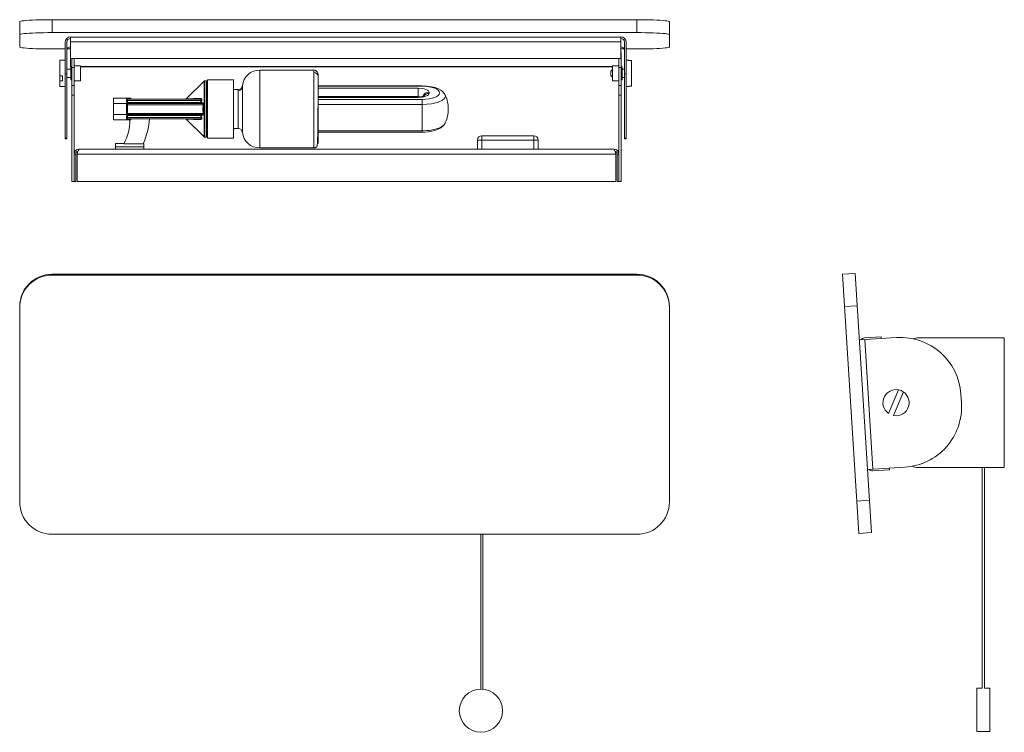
# Model space of a CAD drawing. Header units: millimetres. Extents: x -208 to 247, y -207 to 122.
import ezdxf

# ---------------------------------------------------------------- set-up
doc = ezdxf.new("R2010")
doc.units = ezdxf.units.MM

msp = doc.modelspace()

# ---------------------------------------------------------------- linework, layer by layer
at = {"color": 7, "linetype": 'Continuous', "lineweight": 15}
for p, q in [((-207.52, 109.17), (-207.52, 120.82)), ((-192.52, 121.77), (-192.52, 115.78)), ((-192.52, 121.77), (77.48, 121.77)), ((77.48, 121.77), (77.48, 115.78)), ((92.48, 120.82), (92.48, 109.17)), ((77.48, 115.78), (-192.52, 115.78)), ((-184.12, 100.03), (-184.12, 113.84)), ((70.08, 113.75), (-184.12, 113.75)), ((70.08, 113.84), (70.08, 103.86)), ((-186.52, 111.45), (-186.52, 66.7)), ((-185.72, 111.45), (-185.72, 66.7)), ((70.08, 111.5), (-184.12, 111.5)), ((71.68, 66.7), (71.68, 111.45)), ((72.48, 66.7), (72.48, 111.45)), ((-192.52, 108.23), (-186.52, 108.23)), ((-185.61, 108.23), (-184.12, 108.23)), ((70.08, 108.23), (71.58, 108.23)), ((70.18, 106.59), (70.08, 106.59)), ((70.18, 106.59), (70.18, 46.98)), ((72.48, 108.23), (77.48, 108.23)), ((-186.52, 103.03), (-189.02, 103.03)), ((-189.02, 90.94), (-189.02, 103.03)), ((70.08, 103.91), (-184.12, 103.91)), ((70.08, 103.86), (-184.12, 103.86)), ((-184.12, 100.08), (-183.42, 100.08)), ((-184.12, 100.03), (-183.42, 100.03)), ((-183.42, 103.86), (-183.42, 46.98)), ((-182.42, 103.86), (-182.42, 46.98)), ((-179.42, 100.48), (-182.42, 100.48)), ((-179.42, 93.48), (-179.42, 100.48)), ((-179.42, 100.08), (66.18, 100.08)), ((-179.42, 100.03), (66.18, 100.03)), ((69.18, 100.48), (66.18, 100.48)), ((66.18, 100.48), (66.18, 93.48)), ((69.18, 103.86), (69.18, 46.98)), ((73.73, 103.03), (72.48, 103.03)), ((73.73, 102.9), (73.73, 103.03)), ((74.98, 102.9), (73.73, 102.9)), ((74.98, 102.9), (74.98, 91.07)), ((-189.02, 95.88), (-187.77, 95.88)), ((-187.77, 95.88), (-187.77, 93.57)), ((-186.52, 96.72), (-185.72, 96.72)), ((-183.92, 98.98), (-185.72, 98.98)), ((-183.42, 99.98), (-183.92, 99.98)), ((-183.92, 93.98), (-183.92, 99.98)), ((-183.42, 99.69), (-182.42, 99.69)), ((-71.71, 98.5), (-96.71, 98.5)), ((-69.71, 95.47), (-69.71, 64.55)), ((66.18, 98.68), (65.48, 97.98)), ((65.48, 95.98), (65.48, 97.98)), ((65.48, 95.98), (66.18, 95.28)), ((69.18, 99.69), (70.18, 99.69)), ((70.68, 99.98), (70.18, 99.98)), ((70.68, 99.98), (70.68, 93.98)), ((71.68, 98.98), (70.68, 98.98)), ((72.48, 96.72), (71.68, 96.72)), ((-187.77, 93.57), (-189.02, 93.57)), ((-189.02, 90.94), (-186.52, 90.94)), ((-185.72, 94.98), (-183.92, 94.98)), ((-183.92, 93.98), (-183.42, 93.98)), ((-183.42, 91.37), (-182.42, 91.37)), ((-182.42, 93.48), (-179.42, 93.48)), ((-122.41, 93.35), (-130.62, 85.14)), ((-121.26, 93.5), (-122.05, 93.5)), ((-108.76, 94), (-120.76, 94)), ((-120.76, 67), (-120.76, 94)), ((-108.76, 67), (-108.76, 94)), ((-104.67, 91.3), (-104.67, 69.7)), ((-21.71, 91.23), (-69.71, 91.23)), ((-69.71, 91.04), (-21.71, 91.04)), ((66.18, 93.48), (69.18, 93.48)), ((69.18, 91.37), (70.18, 91.37)), ((70.18, 93.98), (70.68, 93.98)), ((70.68, 94.98), (71.68, 94.98)), ((72.48, 90.94), (73.73, 90.94)), ((73.73, 91.07), (74.98, 91.07)), ((73.73, 90.94), (73.73, 91.07)), ((-183.42, 86.85), (-182.42, 86.85)), ((-106.66, 89.5), (-108.76, 89.5)), ((-23.47, 90.08), (-69.71, 90.08)), ((-18.47, 87.65), (-18.47, 88.32)), ((69.18, 86.85), (70.18, 86.85)), ((-156.26, 85.5), (-164.26, 85.5)), ((-164.26, 85.5), (-164.26, 75.5)), ((-158.17, 83), (-164.26, 83)), ((-157.76, 84.5), (-158.26, 85)), ((-124.34, 85), (-158.26, 85)), ((-158.26, 85), (-158.26, 84.5)), ((-158.26, 78.37), (-158.26, 82.63)), ((-158.26, 82.5), (-122.82, 82.5)), ((-124.08, 83.5), (-157.98, 83.5)), ((-157.76, 76.5), (-157.76, 84.5)), ((-123.79, 84.5), (-157.76, 84.5)), ((-157.76, 83), (-123.6, 83)), ((-156.26, 85.5), (-156.26, 85)), ((-130.62, 85.15), (-130.58, 85.13)), ((-127.71, 85.18), (-127.71, 85)), ((-123.79, 84.5), (-124.08, 83.5)), ((-124.08, 83), (-124.08, 83.5)), ((-123.73, 83.41), (-124.08, 83.5)), ((-123.73, 83.41), (-123.44, 84.38)), ((-123.25, 83.41), (-123.73, 83.41)), ((-122.82, 82.5), (-122.46, 82.45)), ((-122.62, 80.5), (-122.46, 82.45)), ((-69.71, 86.22), (-23.47, 86.22)), ((-23.47, 86.08), (-69.71, 86.08)), ((-69.71, 85.89), (-23.47, 85.89)), ((-69.71, 84.94), (-21.71, 84.94)), ((-69.71, 82.62), (-21.71, 82.62)), ((-21.71, 84.94), (-21.71, 69.77)), ((-164.26, 78), (-158.17, 78)), ((-122.82, 78.5), (-158.26, 78.5)), ((-157.98, 77.5), (-124.08, 77.5)), ((-123.6, 78), (-157.76, 78)), ((-124.08, 77.5), (-124.08, 78)), ((-124.08, 77.5), (-123.73, 77.59)), ((-124.08, 77.5), (-123.79, 76.5)), ((-123.44, 76.62), (-123.73, 77.59)), ((-123.73, 77.59), (-123.25, 77.59)), ((-122.46, 78.55), (-122.82, 78.5)), ((-122.46, 78.55), (-122.62, 80.5)), ((-122.05, 80.5), (-122.41, 80.5)), ((-121.26, 80.5), (-120.76, 80.5)), ((-9.71, 79.5), (-9.71, 81.5)), ((-164.26, 75.5), (-156.26, 75.5)), ((-158.26, 76), (-157.76, 76.5)), ((-158.26, 76.5), (-158.26, 76)), ((-158.26, 76), (-124.34, 76)), ((-157.76, 76.5), (-123.79, 76.5)), ((-156.26, 76), (-156.26, 75.5)), ((-130.62, 75.86), (-122.41, 67.65)), ((-130.58, 75.86), (-130.62, 75.85)), ((-123.44, 76.62), (-123.79, 76.5)), ((-108.76, 71.5), (-106.66, 71.5)), ((-69.71, 70.45), (-21.71, 70.45)), ((-69.71, 69.77), (-21.71, 69.77)), ((-186.52, 67.01), (-185.72, 67.01)), ((-186.52, 66.76), (-185.72, 66.76)), ((-186.52, 66.7), (-185.72, 66.7)), ((-163.26, 61.98), (-163.26, 64.49)), ((-163.26, 64.49), (-159.42, 64.49)), ((-159.42, 64.48), (-150.51, 64.48)), ((-150.5, 64.49), (-150.26, 64.49)), ((-150.26, 64.49), (-150.26, 61.98)), ((-122.05, 67.5), (-121.26, 67.5)), ((-120.76, 67), (-108.76, 67)), ((3.88, 66.18), (31.88, 66.18)), ((3.88, 66.18), (3.88, 61.98)), ((5.88, 61.98), (5.88, 68.18)), ((5.88, 68.18), (29.88, 68.18)), ((29.88, 61.98), (29.88, 68.18)), ((31.88, 61.98), (31.88, 66.18)), ((72.48, 67.01), (71.68, 67.01)), ((72.48, 66.76), (71.68, 66.76)), ((71.68, 66.7), (72.48, 66.7)), ((-181.62, 59.58), (-182.42, 59.58)), ((-181.62, 59.58), (-181.62, 46.98)), ((-180.91, 59.58), (-180.91, 46.98)), ((67.68, 59.58), (-180.91, 59.58)), ((66.78, 61.98), (-180.02, 61.98)), ((-150.26, 63.1), (-163.26, 63.1)), ((-96.71, 62.5), (-71.71, 62.5)), ((67.68, 46.98), (67.68, 59.58)), ((68.38, 59.58), (68.38, 46.98)), ((68.38, 59.58), (69.18, 59.58)), ((-183.42, 46.98), (-181.62, 46.98)), ((-180.91, 46.98), (67.68, 46.98)), ((68.38, 46.98), (70.18, 46.98)), ((-192.52, 4.16), (77.48, 4.16)), ((-192.52, 3.79), (-192.52, 4.16)), ((77.48, 3.79), (-192.52, 3.79)), ((77.48, 3.79), (77.48, 4.16)), ((172.33, 4.16), (178.32, 4.54)), ((172.33, 4.16), (179.89, -115.6)), ((178.32, 4.54), (185.87, -115.22)), ((-207.52, -101), (-207.52, -10.81)), ((92.48, -10.81), (92.48, -101)), ((179.26, -10.43), (173.28, -10.81)), ((180.26, -26.2), (197.38, -25.12)), ((190.19, -24.77), (182.6, -25.25)), ((182.65, -26.05), (186.43, -85.93)), ((190.24, -25.57), (190.19, -24.77)), ((207.25, -25.19), (247.12, -25.19)), ((247.12, -25.19), (247.12, -85.19)), ((198.22, -49.25), (193.7, -60.18)), ((196.01, -61.14), (200.53, -50.2)), ((227.09, -51.3), (227.34, -55.29)), ((201.16, -85), (184.04, -86.08)), ((186.48, -86.72), (194.07, -86.25)), ((194.07, -86.25), (194.02, -85.45)), ((247.12, -85.19), (207.25, -85.19)), ((236.92, -85.19), (236.92, -187.1)), ((237.92, -187.1), (237.92, -85.19)), ((184.93, -100.25), (178.94, -100.63)), ((77.48, -115.98), (-192.52, -115.98)), ((5.38, -115.98), (5.38, -187.47)), ((6.38, -187.51), (6.38, -115.98)), ((179.89, -115.6), (185.87, -115.22)), ((236.92, -187.09), (234.42, -187.09)), ((234.42, -207.09), (234.42, -187.09)), ((240.42, -187.09), (237.92, -187.09)), ((240.42, -187.09), (240.42, -207.09)), ((234.42, -207.09), (240.42, -207.09))]:
    msp.add_line(p, q, dxfattribs=at)
at = {"color": 8, "linetype": 'Continuous', "lineweight": 15}
for p, q in [((-96.71, 62.5), (-96.71, 98.5)), ((-71.71, 98.5), (-71.71, 62.5)), ((-122.41, 93.35), (-122.41, 67.65)), ((-122.05, 67.5), (-122.05, 93.5)), ((-121.26, 67.5), (-121.26, 93.5)), ((-21.71, 91.23), (-21.71, 91.04)), ((-106.66, 71.5), (-106.66, 89.5)), ((-23.47, 90.08), (-23.47, 85.89))]:
    msp.add_line(p, q, dxfattribs=at)
at = {"color": 7, "linetype": 'Continuous', "lineweight": 15, "flags": 128}
for points in [[(-207.52, 120.82), (-207.39, 120.95), (-207, 121.07), (-206.37, 121.19), (-205.51, 121.3), (-204.42, 121.4), (-203.12, 121.49), (-201.65, 121.57), (-200.02, 121.64), (-198.26, 121.7), (-196.4, 121.74), (-194.47, 121.76), (-192.52, 121.77)], [(92.48, 120.82), (92.36, 120.95), (91.97, 121.07), (91.34, 121.19), (90.48, 121.3), (89.38, 121.4), (88.09, 121.49), (86.62, 121.57), (84.98, 121.64), (83.22, 121.7), (81.37, 121.74), (79.44, 121.76), (77.48, 121.77)], [(-192.52, 115.78), (-194.47, 115.77), (-196.4, 115.75), (-198.26, 115.71), (-200.02, 115.65), (-201.65, 115.59), (-203.12, 115.5), (-204.42, 115.41), (-205.51, 115.31), (-206.37, 115.2), (-207, 115.08), (-207.39, 114.96), (-207.52, 114.84)], [(92.48, 114.84), (92.36, 114.96), (91.97, 115.08), (91.34, 115.2), (90.48, 115.31), (89.38, 115.41), (88.09, 115.5), (86.62, 115.59), (84.98, 115.65), (83.22, 115.71), (81.37, 115.75), (79.44, 115.77), (77.48, 115.78)], [(-207.52, 109.17), (-207.39, 109.05), (-207, 108.93), (-206.37, 108.81), (-205.51, 108.7), (-204.42, 108.6), (-203.12, 108.5), (-201.65, 108.42), (-200.02, 108.35), (-198.26, 108.3), (-196.4, 108.26), (-194.47, 108.23), (-192.52, 108.23)], [(77.48, 108.23), (79.44, 108.23), (81.37, 108.26), (83.22, 108.3), (84.98, 108.35), (86.62, 108.42), (88.09, 108.5), (89.38, 108.6), (90.48, 108.7), (91.34, 108.81), (91.97, 108.93), (92.36, 109.05), (92.48, 109.17)], [(-69.71, 95.47), (-69.74, 96.37), (-69.84, 97.07), (-70, 97.53), (-70.24, 97.83), (-70.4, 97.96), (-70.48, 98.03), (-70.56, 98.08), (-70.65, 98.14), (-70.74, 98.2), (-70.93, 98.3), (-71.33, 98.45), (-71.71, 98.5)], [(-11.2, 87.28), (-12.22, 88.56), (-13.07, 89.21), (-14.2, 89.83), (-15.63, 90.38), (-17.4, 90.82), (-19.45, 91.12), (-21.71, 91.23)], [(-21.71, 91.04), (-20.08, 90.98), (-18.51, 90.8), (-17.1, 90.5), (-15.87, 90.12), (-14.9, 89.65), (-14.2, 89.12), (-13.79, 88.56), (-13.65, 87.99), (-13.79, 87.41), (-14.2, 86.85), (-14.9, 86.32), (-15.87, 85.86), (-17.09, 85.47), (-18.51, 85.18), (-20.07, 85), (-21.71, 84.94)], [(-71.71, 62.5), (-71.42, 62.53), (-71.28, 62.56), (-71.13, 62.6), (-71.06, 62.62), (-70.99, 62.65), (-70.92, 62.67), (-70.85, 62.7), (-70.72, 62.76), (-70.6, 62.84), (-70.39, 63.04), (-70.22, 63.45), (-70.13, 63.92), (-70.05, 64.67), (-69.98, 65.78), (-69.94, 66.92), (-69.9, 68.36), (-69.87, 70.13), (-69.84, 72.23), (-69.82, 74.62), (-69.79, 77.23), (-69.78, 79.95), (-69.76, 82.68), (-69.75, 85.28), (-69.74, 87.65), (-69.74, 88.86)], [(-18.47, 88.32), (-18.82, 88.97), (-19.28, 89.28), (-19.93, 89.57), (-20.73, 89.79), (-21.63, 89.96), (-23.47, 90.08)], [(-23.47, 85.89), (-21.63, 86.02), (-20.73, 86.18), (-19.93, 86.41), (-19.28, 86.69), (-18.82, 87.01), (-18.47, 87.65)], [(-20.72, 86.52), (-20.72, 86.52), (-20.87, 86.45), (-21.19, 86.35), (-21.68, 86.24), (-22.13, 86.17), (-22.58, 86.12), (-23.18, 86.09), (-23.47, 86.08)], [(-10.97, 86.43), (-11.15, 85.71), (-11.69, 85.03), (-12.62, 84.38), (-13.91, 83.8), (-14.67, 83.54), (-15.54, 83.3), (-16.44, 83.1), (-17.44, 82.93), (-19.52, 82.7), (-21.71, 82.62)], [(-158.26, 84.5), (-158.2, 84.1), (-157.98, 83.5)], [(-158.26, 82.63), (-158.22, 82.88), (-158.17, 83)], [(-157.98, 83.5), (-157.96, 83.43), (-157.97, 83.35), (-158.07, 83.16), (-158.17, 83)], [(-124.34, 85), (-124.11, 84.98), (-123.89, 84.91), (-123.8, 84.84), (-123.74, 84.75), (-123.73, 84.69), (-123.74, 84.63), (-123.76, 84.56), (-123.79, 84.5)], [(-123.44, 84.38), (-123.39, 84.59), (-123.38, 84.8), (-123.42, 84.97), (-123.49, 85.12), (-123.71, 85.3), (-123.99, 85.35)], [(-123.44, 84.38), (-123.47, 84.4), (-123.51, 84.41), (-123.55, 84.42), (-123.6, 84.44), (-123.65, 84.45), (-123.69, 84.47), (-123.74, 84.48), (-123.79, 84.5)], [(-123.6, 83), (-123.09, 82.91), (-122.96, 82.85), (-122.88, 82.77), (-122.83, 82.7), (-122.81, 82.64), (-122.8, 82.57), (-122.82, 82.5)], [(-122.82, 78.5), (-122.97, 80.5), (-122.82, 82.5)], [(-158.26, 78.37), (-158.22, 78.12), (-158.17, 78)], [(-157.98, 77.5), (-158.23, 76.75), (-158.26, 76.5)], [(-158.17, 78), (-158.03, 77.77), (-157.98, 77.68), (-157.96, 77.6), (-157.97, 77.53), (-157.98, 77.5)], [(-122.82, 78.5), (-122.8, 78.43), (-122.81, 78.36), (-122.83, 78.3), (-122.88, 78.23), (-122.96, 78.15), (-123.09, 78.09), (-123.6, 78)], [(-123.79, 76.5), (-123.76, 76.43), (-123.74, 76.37), (-123.73, 76.31), (-123.74, 76.25), (-123.8, 76.16), (-123.89, 76.09), (-124.11, 76.02), (-124.34, 76)], [(-123.99, 75.65), (-123.71, 75.7), (-123.49, 75.88), (-123.42, 76.03), (-123.38, 76.21), (-123.39, 76.41), (-123.44, 76.62)], [(-21.71, 69.77), (-20.28, 69.81), (-18.8, 69.95), (-17.29, 70.19), (-15.79, 70.57), (-14.36, 71.11), (-13.06, 71.81), (-11.98, 72.68), (-11.2, 73.71)], [(-121.26, 67.5), (-121.17, 67.89), (-121.14, 68.21)]]:
    msp.add_lwpolyline(points, dxfattribs=at)
at = {"color": 8, "linetype": 'Continuous', "lineweight": 15, "flags": 128}
for points in [[(-10.97, 86.43), (-11.14, 87.17), (-11.23, 87.29)], [(-11.23, 73.71), (-11.7, 73.07), (-12.63, 72.35), (-13.93, 71.71), (-14.68, 71.44), (-15.56, 71.18), (-16.45, 70.97), (-17.45, 70.78), (-18.46, 70.64), (-19.54, 70.53), (-21.71, 70.45)]]:
    msp.add_lwpolyline(points, dxfattribs=at)
at = {"color": 7, "linetype": 'Continuous', "lineweight": 15}
msp.add_circle((5.47, -197.47), 10, dxfattribs=at)
for centre, radius, start, end in [((-184.12, 111.44), 2.4, 89.9432, 179.9431), ((70.09, 111.44), 2.4, 0.0569, 90.0568), ((-184.12, 111.45), 1.6, 89.9432, 179.9431), ((-184.12, 107.67), 1.6, 89.9432, 179.9431), ((70.09, 111.45), 1.6, 0.0569, 90.0568), ((70.09, 107.67), 1.6, 0.0569, 90.0568), ((-96.71, 90.5), 8, 90, 174.2608), ((-71.66, 95.4), 1.94, 2.1242, 91.6665), ((-122.05, 93), 0.5, 90, 135), ((-125.5, 92.41), 4.38, 2.7468, 14.3552), ((-106.66, 91.5), 2, 269.9979, 354.2568), ((-106.61, 90.87), 1.95, 268.2766, 352.2249), ((-21.71, 81.5), 12, 0, 28.9299), ((-157.76, 82.5), 0.5, 90, 180), ((-124.38, 85.4), 0.403, 276.5376, 352.5546), ((-124.15, 83.41), 0.418, 278.8497, 359.7105), ((-123.66, 83.41), 0.419, 278.9691, 0.071), ((-123.24, 82.62), 0.796, 347.5125, 90.4696), ((-157.76, 78.5), 0.5, 180, 270), ((-124.15, 77.59), 0.418, 0.2895, 81.1503), ((-123.66, 77.59), 0.419, 359.9291, 81.0309), ((-123.24, 78.38), 0.796, 269.5308, 12.4871), ((-21.71, 79.5), 12, 331.1055, 0), ((-177.84, 75.07), 21.24, 330.0943, 1.147), ((-177.71, 77.39), 30.11, 334.6203, 357.3585), ((-124.38, 75.6), 0.403, 7.4397, 83.4681), ((-106.66, 69.5), 2, 5.7432, 90.0021), ((-96.71, 70.5), 8, 185.7392, 270), ((-122.05, 68), 0.5, 225, 270), ((5.88, 66.18), 2, 90, 180), ((29.88, 66.18), 2, 360, 90), ((-180.02, 59.58), 2.4, 90, 180), ((-180.13, 59.65), 1.49, 105.3855, 182.7366), ((-176.55, 59.33), 4.36, 142.5247, 176.661), ((63.19, 59.28), 4.5, 3.8749, 36.9394), ((66.78, 59.58), 2.4, 0, 90), ((66.89, 59.64), 1.49, 357.987, 74.3045), ((-192.53, -10.82), 14.99, 89.9432, 179.9431), ((-192.53, -11.2), 14.99, 89.9432, 179.9431), ((77.5, -10.82), 14.99, 0.0569, 90.0568), ((77.5, -11.2), 14.99, 0.0569, 90.0568), ((182.75, -27.64), 2.4, 93.6097, 141.7993), ((199.14, -53.06), 28, 3.6097, 93.6097), ((207.25, -31.19), 6, 90, 112.8529), ((197.12, -55.19), 6.04, 259.4866, 235.6169), ((199.4, -57.05), 28, 273.6097, 3.6097), ((186.33, -84.33), 2.4, 225.42, 273.6097), ((207.25, -79.19), 6, 243.6138, 270), ((-192.53, -100.99), 14.99, 180.0569, 270.0568), ((77.5, -100.99), 14.99, 269.9432, 359.9431)]:
    msp.add_arc(centre, radius, start, end, dxfattribs=at)
at = {"color": 8, "linetype": 'Continuous', "lineweight": 15}
for centre, radius, start, end in [((-18.52, 85.33), 2.99, 88.9757, 160.3895), ((-18.5, 84.59), 3.07, 89.4579, 139.4798), ((-123.77, -30.97), 116.32, 90.1075, 93.3749), ((-23.44, 81.12), 5.1, 79.583, 90.2806), ((-123.46, 202.22), 126.57, 266.7574, 269.7601)]:
    msp.add_arc(centre, radius, start, end, dxfattribs=at)

doc.saveas('drawing.dxf')
